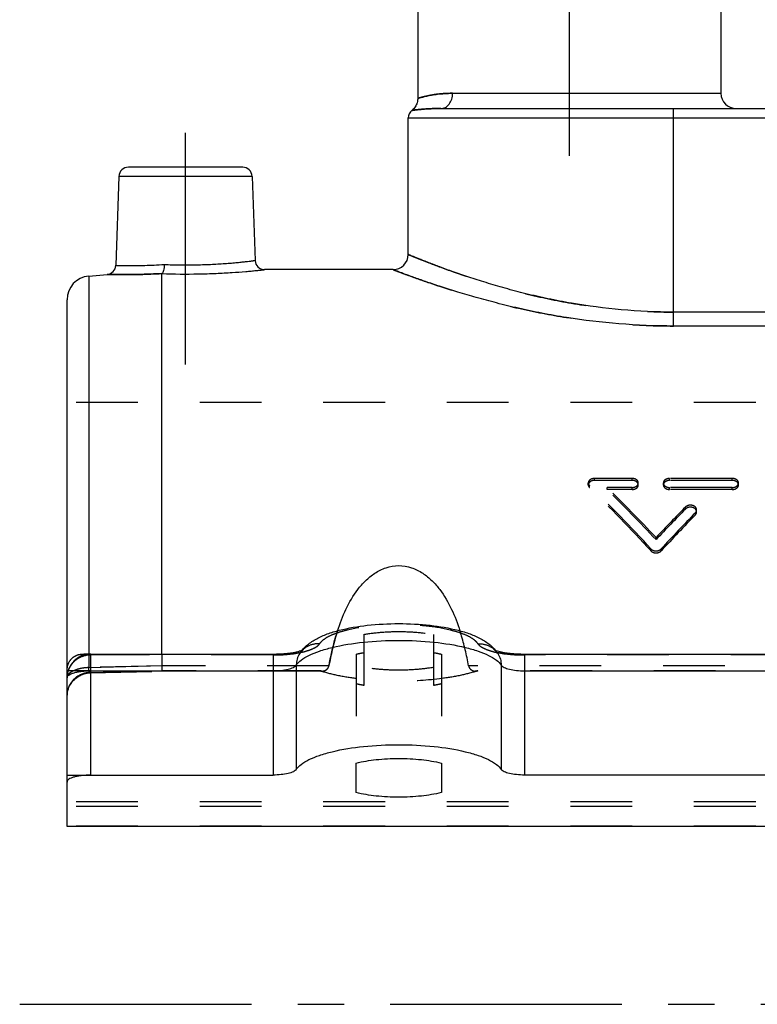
# Model space of a CAD drawing. Header units: millimetres. Extents: x 400 to 600, y 368 to 632.
# Tile 1 of 7: x 400 to 478, y 389 to 493. Entities that reach past the tile are written whole.
import ezdxf

# ---------------------------------------------------------------- set-up
doc = ezdxf.new("R2010")
doc.units = ezdxf.units.MM
doc.header["$LTSCALE"] = 65.185185
doc.linetypes.add('CENTER', pattern=[0.6, 0.375, -0.075, 0.075, -0.075])
doc.linetypes.add('HIDDEN', pattern=[0.2, 0.1, -0.1])
doc.layers.get('0').update_dxf_attribs({"linetype": 'CONTINUOUS'})
for name, color, linetype in [('DEFAULT_2', 8, 'HIDDEN'), ('FASEN', 7, 'CONTINUOUS'), ('FLAECHEN', 7, 'CONTINUOUS'), ('KONST.EL_MIT_GEO', 7, 'CONTINUOUS')]:
    doc.layers.add(name, color=color, linetype=linetype)

msp = doc.modelspace()

# ---------------------------------------------------------------- linework, layer by layer
at = {"color": 7, "linetype": 'Continuous'}
for p, q in [((415, 426.2), (415, 466.33)), ((435.5, 411.58), (435.5, 414.7)), ((444.5, 414.7), (444.5, 411.58))]:
    msp.add_line(p, q, dxfattribs=at)
for points, knots in [([(433.54, 428.65), (433.79, 429.42), (434.37, 430.94), (435.39, 432.72), (436.47, 433.96), (437.46, 434.78), (438.65, 435.37), (440, 435.6), (441.35, 435.37), (442.54, 434.78), (443.53, 433.96), (444.61, 432.72), (445.63, 430.94), (446.21, 429.42), (446.46, 428.65)], [0, 0, 0, 0, 0.121004, 0.24199, 0.303521, 0.366624, 0.432149, 0.5, 0.567852, 0.633376, 0.696479, 0.75801, 0.878996, 1, 1, 1, 1]), ([(435.5, 414.7), (436.19, 414.87), (437.69, 415.11), (440, 415.22), (442.31, 415.11), (443.81, 414.87), (444.5, 414.7)], [0, 0, 0, 0, 0.235524, 0.5, 0.764476, 1, 1, 1, 1]), ([(444.5, 411.58), (443.81, 411.41), (442.31, 411.17), (440, 411.06), (437.69, 411.17), (436.19, 411.41), (435.5, 411.58)], [0, 0, 0, 0, 0.235524, 0.5, 0.764476, 1, 1, 1, 1])]:
    msp.add_open_spline(points, degree=3, knots=knots, dxfattribs=at)
at = {"layer": 'DEFAULT_2', "color": 8, "linetype": 'HIDDEN'}
for p, q in [((436.3, 428.26), (436.3, 422.89)), ((443.7, 422.89), (443.7, 428.26)), ((415, 426.2), (415, 424.97)), ((435.5, 426.18), (435.5, 414.7)), ((444.5, 426.18), (444.5, 414.7)), ((432.63, 424.97), (415, 424.97)), ((552.63, 424.97), (447.37, 424.97)), ((407.44, 424.2), (414.97, 424.4)), ((431.66, 424.44), (414.96, 424.44)), ((431.92, 424.4), (414.97, 424.4)), ((551.92, 424.4), (448.08, 424.4)), ((551.66, 424.44), (448.34, 424.44))]:
    msp.add_line(p, q, dxfattribs=at)
for centre, radius, start, end in [((431.93, 425.23), 0.837, 251.2952, 256.3681), ((431.93, 425.22), 0.822, 256.3803, 258.0709), ((431.93, 425.21), 0.813, 258.0686, 261.3991), ((431.93, 425.2), 0.804, 261.4021, 263.5242), ((431.92, 425.2), 0.798, 263.5239, 266.3586), ((431.92, 425.19), 0.788, 266.3559, 270.0727), ((448.08, 425.19), 0.788, 269.9273, 273.6441), ((448.08, 425.2), 0.798, 273.6414, 276.4761), ((448.07, 425.2), 0.804, 276.4758, 278.5979), ((448.07, 425.21), 0.813, 278.6009, 281.9314), ((448.07, 425.22), 0.822, 281.9291, 283.6197), ((448.07, 425.23), 0.837, 283.6319, 288.7048)]:
    msp.add_arc(centre, radius, start, end, dxfattribs=at)
for points, knots in [([(433.54, 428.65), (433.5, 428.53), (433.12, 427.32), (432.84, 426.09), (432.63, 424.97)], [0, 0, 0, 0, 0.099889, 1, 1, 1, 1]), ([(432.63, 424.97), (432.69, 425.28), (432.93, 426.52), (433.25, 427.75), (433.54, 428.65)], [0, 0, 0, 0, 0.252096, 1, 1, 1, 1]), ([(436.3, 428.26), (436.89, 428.37), (438.12, 428.52), (440, 428.6), (441.88, 428.52), (443.11, 428.37), (443.7, 428.26)], [0, 0, 0, 0, 0.240919, 0.5, 0.759081, 1, 1, 1, 1]), ([(447.37, 424.97), (447.16, 426.09), (446.88, 427.32), (446.5, 428.53), (446.46, 428.65)], [0, 0, 0, 0, 0.90014, 1, 1, 1, 1]), ([(435.5, 426.18), (435.56, 426.2), (435.83, 426.26), (436.1, 426.31), (436.3, 426.35)], [0, 0, 0, 0, 0.241466, 1, 1, 1, 1]), ([(443.7, 426.35), (443.77, 426.34), (444.04, 426.29), (444.3, 426.23), (444.5, 426.18)], [0, 0, 0, 0, 0.258302, 1, 1, 1, 1]), ([(415, 424.97), (415, 424.89), (415, 424.78), (414.99, 424.64), (414.99, 424.56), (414.99, 424.49), (414.98, 424.44), (414.98, 424.42), (414.97, 424.4), (414.97, 424.4)], [0, 0, 0, 0, 0.408447, 0.580269, 0.725731, 0.842106, 0.927317, 0.979786, 1, 1, 1, 1]), ([(431.93, 424.4), (432.07, 424.4), (432.31, 424.47), (432.55, 424.71), (432.61, 424.87), (432.63, 424.97)], [0, 0, 0, 0, 0.45776, 0.711648, 1, 1, 1, 1]), ([(447.37, 424.97), (447.39, 424.87), (447.45, 424.71), (447.69, 424.47), (447.93, 424.4), (448.07, 424.4)], [0, 0, 0, 0, 0.288352, 0.54224, 1, 1, 1, 1]), ([(414.97, 424.4), (414.96, 424.4), (414.96, 424.42), (414.96, 424.43), (414.96, 424.44)], [0, 0, 0, 0, 0.277235, 1, 1, 1, 1]), ([(414.97, 424.4), (414.96, 424.4), (414.96, 424.42), (414.96, 424.43), (414.96, 424.44)], [0, 0, 0, 0, 0.277237, 1, 1, 1, 1]), ([(448.34, 424.44), (447.77, 424.25), (446.53, 423.92), (443.75, 423.46), (440, 423.24), (436.25, 423.46), (433.47, 423.92), (432.23, 424.25), (431.66, 424.44)], [0, 0, 0, 0, 0.105828, 0.227759, 0.5, 0.772241, 0.894172, 1, 1, 1, 1]), ([(443.7, 424.8), (443.11, 424.69), (441.88, 424.54), (440, 424.47), (438.12, 424.54), (436.89, 424.69), (436.3, 424.8)], [0, 0, 0, 0, 0.240915, 0.5, 0.759085, 1, 1, 1, 1]), ([(436.3, 422.89), (436.23, 422.9), (435.96, 422.95), (435.7, 423.01), (435.5, 423.06)], [0, 0, 0, 0, 0.258284, 1, 1, 1, 1]), ([(444.5, 423.06), (444.44, 423.04), (444.17, 422.98), (443.9, 422.92), (443.7, 422.89)], [0, 0, 0, 0, 0.24145, 1, 1, 1, 1])]:
    msp.add_open_spline(points, degree=3, knots=knots, dxfattribs=at)
for points in [[(431.93, 424.4), (431.84, 424.4), (431.75, 424.41), (431.66, 424.44)], [(448.34, 424.44), (448.25, 424.41), (448.16, 424.4), (448.07, 424.4)]]:
    msp.add_open_spline(points, degree=3, dxfattribs=at)
at = {"layer": 'FASEN', "color": 7, "linetype": 'Continuous'}
msp.add_line((407.28, 466.07), (409.23, 466.24), dxfattribs=at)
at = {"layer": 'FLAECHEN', "color": 2, "linetype": 'CENTER'}
for p, q in [((458, 478.75), (458, 615.75)), ((417.5, 456.75), (417.5, 482.55)), ((400, 389.25), (600, 389.25))]:
    msp.add_line(p, q, dxfattribs=at)
at = {"layer": 'FLAECHEN', "color": 7, "linetype": 'Continuous'}
for p, q in [((442, 608.75), (442, 484.81)), ((474, 608.75), (474, 485.35)), ((441, 468.35), (441, 482.75)), ((410.47, 476.58), (410.14, 467.21)), ((424.53, 476.58), (424.84, 467.72)), ((439.4, 466.75), (425.84, 466.75))]:
    msp.add_line(p, q, dxfattribs=at)
at = {"layer": 'FLAECHEN', "color": 8, "linetype": 'HIDDEN'}
msp.add_line((595, 452.75), (405, 452.75), dxfattribs=at)
at = {"layer": 'KONST.EL_MIT_GEO', "color": 7, "linetype": 'Continuous'}
for p, q in [((445.68, 485.35), (474, 485.35)), ((444.44, 483.75), (514.87, 483.75)), ((469, 460.8), (469, 483.75)), ((441, 482.75), (514.87, 482.75)), ((423.53, 477.55), (411.47, 477.55)), ((410.47, 476.58), (410.14, 467.21)), ((424.53, 476.58), (410.47, 476.58)), ((424.53, 476.58), (424.84, 467.72)), ((407.28, 466.07), (407.28, 426.19)), ((405, 408), (405, 463.58)), ((527, 462.27), (469, 462.27)), ((527, 460.8), (469, 460.8)), ((407.5, 413.43), (407.5, 426.2)), ((407.5, 426.2), (426.73, 426.2)), ((426.73, 426.2), (426.73, 413.43)), ((453.27, 426.2), (546.73, 426.2)), ((453.27, 426.2), (453.27, 413.43)), ((429.19, 425.03), (429.19, 414.02)), ((450.81, 425.03), (450.81, 414.02)), ((407.5, 424.43), (426.73, 424.43)), ((453.27, 424.43), (546.73, 424.43)), ((407.5, 413.43), (426.73, 413.43)), ((546.73, 413.43), (453.27, 413.43)), ((595, 408), (405, 408))]:
    msp.add_line(p, q, dxfattribs=at)
at = {"layer": 'KONST.EL_MIT_GEO', "color": 8, "linetype": 'HIDDEN'}
for p, q in [((464.62, 444.72), (460.66, 444.72)), ((460.66, 444.51), (460.66, 444.72)), ((464.62, 444.51), (464.62, 444.72)), ((475.19, 444.72), (468.58, 444.72)), ((468.58, 444.51), (468.58, 444.72)), ((475.19, 444.51), (475.19, 444.72)), ((460, 444.03), (460, 444.25)), ((460.13, 443.75), (460.13, 443.96)), ((464.62, 444.51), (460.66, 444.51)), ((464.62, 443.77), (461.98, 443.77)), ((461.98, 443.56), (461.98, 443.77)), ((464.62, 443.56), (461.98, 443.56)), ((464.62, 443.56), (464.62, 443.77)), ((465.28, 444.03), (465.28, 444.25)), ((467.92, 444.03), (467.92, 444.25)), ((475.19, 444.51), (468.58, 444.51)), ((475.19, 443.77), (468.58, 443.77)), ((468.58, 443.56), (468.58, 443.77)), ((475.19, 443.56), (468.58, 443.56)), ((475.19, 443.56), (475.19, 443.77)), ((475.85, 444.03), (475.85, 444.25)), ((470.24, 441.49), (470.24, 441.7)), ((471.3, 440.89), (471.3, 441.1)), ((471.43, 441.19), (471.43, 441.4)), ((467.15, 438.27), (467.15, 438.49)), ((466.61, 437.08), (466.61, 437.29)), ((467.69, 437.08), (467.69, 437.29)), ((407.5, 426.2), (406.77, 426.2)), ((407.28, 426.19), (407.28, 424.77)), ((426.73, 426.1), (407.5, 426.1)), ((546.73, 426.1), (453.27, 426.1)), ((407.28, 424.77), (415, 424.97)), ((415, 424.97), (407.28, 424.77)), ((407.5, 424.43), (405, 424.43)), ((407.5, 424.25), (414.96, 424.44)), ((405, 413.43), (407.5, 413.43)), ((595, 410.6), (405, 410.6)), ((595, 410.13), (405, 410.13)), ((595, 408.05), (405, 408.05))]:
    msp.add_line(p, q, dxfattribs=at)
at = {"layer": 'KONST.EL_MIT_GEO', "color": 7, "linetype": 'Continuous'}
msp.add_lwpolyline([(442, 484.8), (442, 484.73), (441.99, 484.61), (441.97, 484.48), (441.94, 484.36), (441.9, 484.24), (441.85, 484.13), (441.8, 484.02), (441.73, 483.91), (441.66, 483.81), (441.58, 483.72), (441.49, 483.63), (441.4, 483.55), (441.38, 483.54)], dxfattribs=at)
at = {"layer": 'KONST.EL_MIT_GEO', "color": 8, "linetype": 'HIDDEN'}
for points in [[(405, 421.7), (405.01, 421.87), (405.02, 422.04), (405.05, 422.21), (405.09, 422.37), (405.14, 422.53), (405.2, 422.69), (405.27, 422.84), (405.36, 422.99), (405.45, 423.13), (405.55, 423.27), (405.66, 423.4), (405.78, 423.52), (405.9, 423.63), (406.04, 423.73), (406.18, 423.83), (406.32, 423.91), (406.48, 423.99), (406.63, 424.05), (406.79, 424.1)], [(406.79, 424.1), (406.96, 424.14), (407.12, 424.18), (407.29, 424.2), (407.44, 424.2)]]:
    msp.add_lwpolyline(points, dxfattribs=at)
at = {"layer": 'KONST.EL_MIT_GEO', "color": 7, "linetype": 'Continuous'}
for centre, radius, start, end in [((475.6, 485.35), 1.6, 180, 270), ((442, 482.75), 1, 127.6392, 180), ((411.47, 476.55), 1, 90, 178), ((423.53, 476.55), 1, 2, 90), ((425.84, 467.75), 1, 181.9998, 270.0009), ((439.4, 468.35), 1.6, 270, 360), ((409.14, 467.24), 1, 274.9991, 358.0001), ((407.5, 463.58), 2.5, 95, 180), ((407.5, 423.7), 2.5, 90, 180)]:
    msp.add_arc(centre, radius, start, end, dxfattribs=at)
at = {"layer": 'KONST.EL_MIT_GEO', "color": 8, "linetype": 'HIDDEN'}
for centre, radius, start, end in [((406.73, 423.51), 2.7, 77.7867, 81.4722), ((406.7, 423.36), 2.85, 74.2971, 77.7879), ((406.68, 423.27), 2.94, 73.7567, 74.3122), ((426.73, 440.82), 14.62, 270.0003, 270.8854), ((427.55, 436.44), 10.29, 280.7246, 281.6918), ((432.7, 424.21), 3.75, 143.2996, 147.0998), ((431.4, 425.05), 2.21, 143.8929, 147.1097), ((431.4, 425.05), 2.21, 140.5108, 143.8899), ((427.65, 435.92), 9.75, 281.6967, 282.1027), ((432.77, 424.16), 3.84, 140.2339, 143.2944), ((431.41, 425.04), 2.22, 134.2793, 140.5072), ((427.8, 435.22), 9.04, 282.0889, 283.5657), ((452.2, 435.22), 9.05, 256.4345, 257.9112), ((448.58, 425.04), 2.23, 43.4616, 45.7244), ((447.16, 424.1), 3.93, 39.7603, 40.4712), ((447.26, 424.18), 3.8, 32.9278, 39.7772), ((448.59, 425.04), 2.22, 36.119, 43.463), ((452.35, 435.92), 9.75, 257.8975, 258.3033), ((452.45, 436.44), 10.29, 258.3081, 259.2756), ((448.6, 425.05), 2.21, 32.8903, 36.1086), ((453.27, 440.82), 14.62, 269.1326, 269.9997), ((407.5, 421.65), 2.6, 90.0006, 91.4574), ((405.47, 423.69), 0.466, 178.1751, 179.9994)]:
    msp.add_arc(centre, radius, start, end, dxfattribs=at)
for centre, major_axis, start_param, end_param in [((458.6, 393.25), (-47.56, 71.42), -1.185916, -1.067856), ((458.6, 393.25), (-47.36, 71.13), -1.186516, -1.06797), ((460.24, 393.25), (-47.56, 71.42), -1.16558, -1.07145), ((460.24, 393.25), (-47.36, 71.13), -1.166096, -1.071578), ((474.06, 393.25), (47.56, 71.42), 1.109204, 1.16558), ((474.06, 393.25), (47.36, 71.13), 1.109487, 1.166096), ((475.71, 393.25), (47.56, 71.42), 1.119946, 1.185916), ((475.71, 393.25), (47.36, 71.13), 1.120273, 1.186516)]:
    msp.add_ellipse(centre, major_axis=major_axis, ratio=0.390849, start_param=start_param, end_param=end_param, dxfattribs=at)
for points, knots in [([(445.68, 485.35), (445.4, 485.35), (444.87, 485.33), (444.14, 485.27), (443.51, 485.17), (443.05, 485.08), (442.74, 485.01), (442.54, 484.96), (442.38, 484.92), (442.25, 484.88), (442.14, 484.85), (442.08, 484.82), (442.04, 484.81), (442.02, 484.8), (442.01, 484.8), (442, 484.8), (442, 484.8)], [0, 0, 0, 0, 0.224091, 0.422341, 0.593609, 0.736685, 0.797243, 0.850241, 0.895504, 0.93285, 0.962098, 0.983117, 0.990502, 0.995782, 0.998947, 1, 1, 1, 1]), ([(444.44, 483.75), (444, 483.75), (443.39, 483.73), (442.63, 483.68), (442.19, 483.64), (441.86, 483.61), (441.61, 483.57), (441.47, 483.55), (441.4, 483.54), (441.38, 483.54)], [0, 0, 0, 0, 0.430169, 0.602018, 0.743977, 0.855333, 0.935451, 0.983793, 1, 1, 1, 1]), ([(441, 468.35), (441.01, 468.34), (441.06, 468.33), (441.16, 468.28), (441.33, 468.21), (441.57, 468.11), (441.88, 467.99), (442.41, 467.77), (443.24, 467.45), (444.42, 467), (445.82, 466.49), (447.44, 465.93), (449.98, 465.12), (453.57, 464.12), (458.33, 463.12), (463.54, 462.43), (467.16, 462.27), (469, 462.27)], [0, 0, 0, 0, 0.001297, 0.005179, 0.01163, 0.020614, 0.03209, 0.046003, 0.080885, 0.124677, 0.176728, 0.23635, 0.302857, 0.453803, 0.624218, 0.808448, 1, 1, 1, 1]), ([(439.4, 466.75), (439.41, 466.74), (439.46, 466.73), (439.57, 466.68), (439.76, 466.61), (440.15, 466.46), (440.81, 466.22), (441.81, 465.85), (443.07, 465.41), (444.57, 464.9), (446.3, 464.35), (449, 463.56), (452.81, 462.58), (457.83, 461.62), (463.3, 460.96), (467.08, 460.8), (469, 460.8)], [0, 0, 0, 0, 0.001313, 0.005243, 0.011771, 0.020862, 0.046539, 0.081785, 0.125986, 0.178452, 0.238461, 0.305287, 0.456544, 0.626652, 0.809898, 1, 1, 1, 1]), ([(415, 466.33), (414.23, 466.29), (413.13, 466.25), (411.74, 466.22), (410.89, 466.22), (410.21, 466.23), (409.75, 466.23), (409.48, 466.24), (409.34, 466.24), (409.26, 466.25), (409.23, 466.24)], [0, 0, 0, 0, 0.401537, 0.574068, 0.721825, 0.841019, 0.928526, 0.959632, 0.982007, 1, 1, 1, 1]), ([(415, 466.33), (415, 466.33), (415, 466.33), (415, 466.33), (415, 466.33)], [0, 0, 0, 0, 0.680857, 1, 1, 1, 1]), ([(460.66, 444.72), (460.58, 444.72), (460.41, 444.7), (460.19, 444.6), (460.04, 444.45), (460, 444.31), (460, 444.25)], [0, 0, 0, 0, 0.286085, 0.552309, 0.788016, 1, 1, 1, 1]), ([(465.28, 444.25), (465.28, 444.31), (465.24, 444.45), (465.09, 444.6), (464.87, 444.7), (464.71, 444.72), (464.62, 444.72)], [0, 0, 0, 0, 0.211985, 0.4477, 0.71392, 1, 1, 1, 1]), ([(468.58, 444.72), (468.5, 444.72), (468.33, 444.7), (468.12, 444.6), (467.96, 444.45), (467.92, 444.31), (467.92, 444.25)], [0, 0, 0, 0, 0.286079, 0.5523, 0.788015, 1, 1, 1, 1]), ([(475.85, 444.25), (475.85, 444.31), (475.81, 444.45), (475.66, 444.6), (475.44, 444.7), (475.27, 444.72), (475.19, 444.72)], [0, 0, 0, 0, 0.211985, 0.4477, 0.71392, 1, 1, 1, 1]), ([(460.66, 444.51), (460.58, 444.51), (460.41, 444.49), (460.19, 444.39), (460.04, 444.23), (460, 444.1), (460, 444.03)], [0, 0, 0, 0, 0.286077, 0.552297, 0.788006, 1, 1, 1, 1]), ([(460, 444.25), (460, 444.2), (460.03, 444.09), (460.09, 444), (460.13, 443.96)], [0, 0, 0, 0, 0.480177, 1, 1, 1, 1]), ([(460, 444.03), (460, 443.98), (460.03, 443.88), (460.09, 443.79), (460.13, 443.75)], [0, 0, 0, 0, 0.480182, 1, 1, 1, 1]), ([(465.28, 444.03), (465.28, 444.1), (465.24, 444.23), (465.09, 444.39), (464.87, 444.49), (464.71, 444.51), (464.62, 444.51)], [0, 0, 0, 0, 0.211996, 0.447712, 0.713928, 1, 1, 1, 1]), ([(464.62, 443.77), (464.71, 443.77), (464.87, 443.79), (465.09, 443.89), (465.24, 444.05), (465.28, 444.18), (465.28, 444.25)], [0, 0, 0, 0, 0.285426, 0.551645, 0.787923, 1, 1, 1, 1]), ([(464.62, 443.56), (464.71, 443.56), (464.87, 443.58), (465.09, 443.68), (465.24, 443.84), (465.28, 443.97), (465.28, 444.03)], [0, 0, 0, 0, 0.285416, 0.55163, 0.787912, 1, 1, 1, 1]), ([(468.58, 444.51), (468.5, 444.51), (468.33, 444.49), (468.12, 444.39), (467.96, 444.23), (467.92, 444.1), (467.92, 444.03)], [0, 0, 0, 0, 0.286072, 0.552288, 0.788005, 1, 1, 1, 1]), ([(467.92, 444.25), (467.92, 444.18), (467.96, 444.05), (468.12, 443.89), (468.33, 443.79), (468.5, 443.77), (468.58, 443.77)], [0, 0, 0, 0, 0.212078, 0.448355, 0.714573, 1, 1, 1, 1]), ([(467.92, 444.03), (467.92, 443.97), (467.96, 443.84), (468.12, 443.68), (468.33, 443.58), (468.5, 443.56), (468.58, 443.56)], [0, 0, 0, 0, 0.212088, 0.44837, 0.714584, 1, 1, 1, 1]), ([(475.85, 444.03), (475.85, 444.1), (475.81, 444.23), (475.66, 444.39), (475.44, 444.49), (475.27, 444.51), (475.19, 444.51)], [0, 0, 0, 0, 0.211996, 0.447712, 0.713928, 1, 1, 1, 1]), ([(475.19, 443.77), (475.27, 443.77), (475.44, 443.79), (475.66, 443.89), (475.81, 444.05), (475.85, 444.18), (475.85, 444.25)], [0, 0, 0, 0, 0.285426, 0.551645, 0.787923, 1, 1, 1, 1]), ([(475.19, 443.56), (475.27, 443.56), (475.44, 443.58), (475.66, 443.68), (475.81, 443.84), (475.85, 443.97), (475.85, 444.03)], [0, 0, 0, 0, 0.285416, 0.55163, 0.787912, 1, 1, 1, 1]), ([(471.43, 441.4), (471.43, 441.45), (471.41, 441.56), (471.28, 441.76), (470.98, 441.91), (470.58, 441.91), (470.33, 441.79), (470.24, 441.7)], [0, 0, 0, 0, 0.106136, 0.218815, 0.471594, 0.746136, 1, 1, 1, 1]), ([(471.43, 441.19), (471.43, 441.24), (471.41, 441.35), (471.28, 441.55), (470.98, 441.7), (470.58, 441.7), (470.33, 441.58), (470.24, 441.49)], [0, 0, 0, 0, 0.106154, 0.218845, 0.471619, 0.746141, 1, 1, 1, 1]), ([(471.3, 441.1), (471.34, 441.14), (471.41, 441.23), (471.43, 441.35), (471.43, 441.4)], [0, 0, 0, 0, 0.51636, 1, 1, 1, 1]), ([(471.3, 440.89), (471.34, 440.93), (471.41, 441.02), (471.43, 441.13), (471.43, 441.19)], [0, 0, 0, 0, 0.516342, 1, 1, 1, 1]), ([(466.61, 437.29), (466.74, 437.15), (467.15, 437), (467.56, 437.15), (467.69, 437.29)], [0, 0, 0, 0, 0.5, 1, 1, 1, 1]), ([(466.61, 437.08), (466.74, 436.94), (467.15, 436.78), (467.56, 436.94), (467.69, 437.08)], [0, 0, 0, 0, 0.5, 1, 1, 1, 1]), ([(448.35, 427.28), (448.25, 427.44), (447.93, 427.75), (447.28, 428.13), (446.42, 428.46), (444.95, 428.88), (442.78, 429.21), (440, 429.35), (437.22, 429.21), (435.05, 428.88), (433.58, 428.46), (432.72, 428.13), (432.07, 427.75), (431.75, 427.44), (431.65, 427.28)], [0, 0, 0, 0, 0.032521, 0.074744, 0.12715, 0.189067, 0.33569, 0.5, 0.66431, 0.810933, 0.87285, 0.925256, 0.967479, 1, 1, 1, 1]), ([(426.73, 426.1), (427.3, 426.1), (428.37, 426.15), (429.65, 426.34), (430.51, 426.59), (431.02, 426.79), (431.4, 427.01), (431.59, 427.19), (431.65, 427.28)], [0, 0, 0, 0, 0.328618, 0.621866, 0.745701, 0.850512, 0.934959, 1, 1, 1, 1]), ([(431.65, 427.28), (431.24, 427.3), (430.4, 427.15), (429.76, 426.58), (429.55, 426.25)], [0, 0, 0, 0, 0.506646, 1, 1, 1, 1]), ([(448.35, 427.28), (448.76, 427.3), (449.6, 427.15), (450.24, 426.58), (450.45, 426.25)], [0, 0, 0, 0, 0.506646, 1, 1, 1, 1]), ([(448.35, 427.28), (448.41, 427.19), (448.6, 427.01), (448.98, 426.79), (449.49, 426.59), (450.35, 426.34), (451.63, 426.15), (452.7, 426.1), (453.27, 426.1)], [0, 0, 0, 0, 0.065041, 0.149488, 0.254299, 0.378134, 0.671382, 1, 1, 1, 1]), ([(405, 424.43), (405, 424.71), (405.09, 425.23), (405.54, 425.83), (406.13, 426.15), (406.56, 426.2), (406.77, 426.2)], [0, 0, 0, 0, 0.295039, 0.545426, 0.773554, 1, 1, 1, 1]), ([(407.5, 426.1), (407.18, 426.1), (406.52, 425.97), (405.69, 425.44), (405.13, 424.65), (405, 424.02), (405, 423.7)], [0, 0, 0, 0, 0.255096, 0.507239, 0.755141, 1, 1, 1, 1]), ([(429.46, 426.33), (429.03, 426.25), (428.12, 426.13), (427.21, 426.1), (426.73, 426.1)], [0, 0, 0, 0, 0.480476, 1, 1, 1, 1]), ([(429.92, 426.66), (429.93, 426.66), (429.94, 426.66), (429.95, 426.67), (429.93, 426.66), (429.91, 426.65), (429.86, 426.6), (429.79, 426.55), (429.71, 426.47), (429.63, 426.37), (429.57, 426.29), (429.55, 426.25)], [0, 0, 0, 0, 0.040202, 0.043164, 0.052065, 0.106196, 0.208332, 0.354937, 0.540438, 0.758066, 1, 1, 1, 1]), ([(429.92, 426.66), (429.93, 426.66), (429.94, 426.66), (429.95, 426.67), (429.93, 426.66), (429.91, 426.65), (429.86, 426.6), (429.79, 426.55), (429.71, 426.47), (429.63, 426.37), (429.57, 426.29), (429.55, 426.25)], [0, 0, 0, 0, 0.040202, 0.043164, 0.052065, 0.106196, 0.208332, 0.354937, 0.540438, 0.758066, 1, 1, 1, 1]), ([(429.82, 426.61), (429.83, 426.62), (429.87, 426.63), (429.9, 426.65), (429.92, 426.66)], [0, 0, 0, 0, 0.316729, 1, 1, 1, 1]), ([(450.45, 426.25), (450.41, 426.32), (450.34, 426.41), (450.24, 426.51), (450.18, 426.57), (450.12, 426.62), (450.1, 426.64), (450.04, 426.68), (450.05, 426.67)], [0, 0, 0, 0, 0.407471, 0.581412, 0.72965, 0.848114, 0.933665, 1, 1, 1, 1]), ([(450.05, 426.67), (450.06, 426.67), (450.1, 426.65), (450.14, 426.63), (450.18, 426.61)], [0, 0, 0, 0, 0.072079, 1, 1, 1, 1]), ([(453.27, 426.1), (452.79, 426.1), (451.88, 426.13), (450.97, 426.25), (450.54, 426.33)], [0, 0, 0, 0, 0.519524, 1, 1, 1, 1]), ([(407.28, 424.77), (406.98, 424.76), (406.43, 424.69), (405.79, 424.5), (405.39, 424.28), (405.17, 424.1), (405.03, 423.9), (405, 423.76), (405, 423.69)], [0, 0, 0, 0, 0.331179, 0.618292, 0.73758, 0.838969, 0.924448, 1, 1, 1, 1]), ([(407.5, 424.25), (407.18, 424.25), (406.52, 424.13), (405.69, 423.6), (405.13, 422.8), (405, 422.17), (405, 421.86)], [0, 0, 0, 0, 0.255105, 0.50724, 0.755135, 1, 1, 1, 1]), ([(405.06, 423.92), (405.05, 423.9), (405.02, 423.83), (405, 423.76), (405, 423.7)], [0, 0, 0, 0, 0.260421, 1, 1, 1, 1]), ([(407.44, 424.2), (407.41, 424.2), (407.38, 424.24), (407.35, 424.29), (407.32, 424.39), (407.3, 424.55), (407.29, 424.69), (407.28, 424.77)], [0, 0, 0, 0, 0.1088, 0.195436, 0.308015, 0.609794, 1, 1, 1, 1]), ([(407.44, 424.2), (407.44, 424.2), (407.47, 424.21), (407.49, 424.23), (407.5, 424.25)], [0, 0, 0, 0, 0.200482, 1, 1, 1, 1]), ([(407.5, 424.25), (407.49, 424.24), (407.48, 424.22), (407.45, 424.2), (407.44, 424.2)], [0, 0, 0, 0, 0.316476, 1, 1, 1, 1])]:
    msp.add_open_spline(points, degree=3, knots=knots, dxfattribs=at)
at = {"layer": 'KONST.EL_MIT_GEO', "color": 7, "linetype": 'Continuous'}
for points, knots in [([(442, 484.8), (442, 484.8), (442.02, 484.8), (442.04, 484.81), (442.08, 484.82), (442.14, 484.85), (442.25, 484.88), (442.38, 484.92), (442.54, 484.96), (442.74, 485.01), (443.05, 485.08), (443.5, 485.17), (444.14, 485.27), (444.87, 485.33), (445.4, 485.35), (445.68, 485.35)], [0, 0, 0, 0, 0.00423, 0.009507, 0.016888, 0.037911, 0.06716, 0.104495, 0.149751, 0.202741, 0.263291, 0.40635, 0.577606, 0.775903, 1, 1, 1, 1]), ([(444.44, 483.75), (444.61, 483.75), (444.95, 483.84), (445.35, 484.21), (445.62, 484.74), (445.68, 485.14), (445.68, 485.35)], [0, 0, 0, 0, 0.219465, 0.45791, 0.720905, 1, 1, 1, 1]), ([(441.38, 483.54), (441.39, 483.54), (441.41, 483.54), (441.44, 483.55), (441.5, 483.56), (441.59, 483.57), (441.7, 483.58), (441.89, 483.61), (442.19, 483.64), (442.63, 483.68), (443.15, 483.72), (443.77, 483.74), (444.21, 483.75), (444.44, 483.75)], [0, 0, 0, 0, 0.004041, 0.016147, 0.036297, 0.064445, 0.100542, 0.144527, 0.255862, 0.397817, 0.56968, 0.770703, 1, 1, 1, 1]), ([(415.26, 467.29), (415.82, 467.27), (416.96, 467.24), (418.66, 467.25), (420.28, 467.31), (421.56, 467.38), (422.48, 467.46), (423.07, 467.51), (423.59, 467.57), (424.02, 467.62), (424.32, 467.65), (424.52, 467.67), (424.63, 467.69), (424.72, 467.7), (424.78, 467.71), (424.82, 467.71), (424.84, 467.71), (424.84, 467.72)], [0, 0, 0, 0, 0.176356, 0.355857, 0.528579, 0.685041, 0.754473, 0.816752, 0.871024, 0.916534, 0.952638, 0.966996, 0.978817, 0.988058, 0.994683, 0.998668, 1, 1, 1, 1]), ([(469, 462.27), (467.16, 462.27), (463.54, 462.43), (459.13, 463.02), (455.78, 463.66), (453.45, 464.19), (451.27, 464.76), (449.26, 465.35), (447.44, 465.93), (445.82, 466.49), (444.42, 467), (443.39, 467.39), (442.68, 467.67), (442.25, 467.84), (441.88, 467.99), (441.57, 468.11), (441.36, 468.2), (441.22, 468.26), (441.14, 468.29), (441.09, 468.31), (441.04, 468.34), (441.02, 468.34), (441, 468.35), (441, 468.35)], [0, 0, 0, 0, 0.191544, 0.375766, 0.463079, 0.5462, 0.624448, 0.697156, 0.763659, 0.82328, 0.875328, 0.919118, 0.937711, 0.953999, 0.967912, 0.979387, 0.988371, 0.991915, 0.994821, 0.997084, 0.998703, 0.999675, 1, 1, 1, 1]), ([(410.14, 467.21), (410.15, 467.2), (410.16, 467.21), (410.19, 467.2), (410.25, 467.2), (410.36, 467.2), (410.52, 467.2), (410.72, 467.19), (411.07, 467.19), (411.6, 467.18), (412.35, 467.18), (413.23, 467.2), (414.21, 467.23), (414.9, 467.27), (415.26, 467.29)], [0, 0, 0, 0, 0.004465, 0.010036, 0.017823, 0.039999, 0.07085, 0.110187, 0.157769, 0.276441, 0.423948, 0.59666, 0.790281, 1, 1, 1, 1]), ([(415.26, 467.29), (415.26, 467.07), (415.23, 466.78), (415.13, 466.46), (415.05, 466.35), (415, 466.33)], [0, 0, 0, 0, 0.631869, 0.857066, 1, 1, 1, 1]), ([(415, 466.33), (416.28, 466.28), (418.19, 466.27), (420.66, 466.35), (422.33, 466.44), (423.57, 466.53), (424.4, 466.6), (424.9, 466.65), (425.29, 466.69), (425.57, 466.72), (425.75, 466.74), (425.82, 466.75), (425.84, 466.75)], [0, 0, 0, 0, 0.354531, 0.52666, 0.683025, 0.815157, 0.869769, 0.915647, 0.9521, 0.978565, 0.994618, 1, 1, 1, 1]), ([(469, 460.8), (467.08, 460.8), (463.3, 460.96), (458.66, 461.51), (455.14, 462.13), (452.68, 462.65), (450.37, 463.21), (448.24, 463.78), (446.3, 464.35), (444.57, 464.9), (443.07, 465.41), (441.97, 465.79), (441.21, 466.07), (440.74, 466.24), (440.34, 466.39), (440.02, 466.51), (439.79, 466.6), (439.64, 466.66), (439.55, 466.69), (439.49, 466.71), (439.44, 466.74), (439.42, 466.74), (439.4, 466.75), (439.4, 466.75)], [0, 0, 0, 0, 0.190095, 0.373334, 0.460407, 0.54346, 0.621795, 0.694724, 0.761548, 0.821555, 0.874019, 0.918218, 0.937, 0.953463, 0.967531, 0.979139, 0.988229, 0.991816, 0.994757, 0.997048, 0.998687, 0.999671, 1, 1, 1, 1]), ([(409.23, 466.24), (409.24, 466.25), (409.27, 466.24), (409.35, 466.24), (409.48, 466.24), (409.75, 466.23), (410.21, 466.23), (410.89, 466.22), (411.74, 466.22), (413.13, 466.25), (414.23, 466.29), (415, 466.33)], [0, 0, 0, 0, 0.004509, 0.01799, 0.040362, 0.071466, 0.15897, 0.278163, 0.42592, 0.598451, 1, 1, 1, 1]), ([(415, 466.33), (415, 466.33), (415, 466.33), (415, 466.33), (415.01, 466.33)], [0, 0, 0, 0, 0.243258, 1, 1, 1, 1]), ([(429.55, 426.25), (429.77, 426.59), (430.32, 427.19), (431.34, 427.85), (432.48, 428.35), (434.26, 428.88), (436.78, 429.3), (440, 429.47), (443.22, 429.3), (445.74, 428.88), (447.52, 428.35), (448.66, 427.85), (449.68, 427.19), (450.23, 426.59), (450.45, 426.25)], [0, 0, 0, 0, 0.054176, 0.106464, 0.160719, 0.219574, 0.352788, 0.500001, 0.647212, 0.780425, 0.83928, 0.893536, 0.945825, 1, 1, 1, 1]), ([(429.19, 425.03), (429.32, 425.23), (429.74, 425.63), (430.58, 426.12), (431.69, 426.55), (433.59, 427.09), (436.4, 427.52), (440, 427.7), (443.6, 427.52), (446.41, 427.09), (448.31, 426.55), (449.42, 426.12), (450.26, 425.63), (450.68, 425.23), (450.81, 425.03)], [0, 0, 0, 0, 0.032522, 0.074745, 0.12715, 0.189067, 0.33569, 0.5, 0.66431, 0.810933, 0.87285, 0.925255, 0.967478, 1, 1, 1, 1]), ([(426.73, 426.2), (427.24, 426.2), (428.17, 426.25), (429.08, 426.4), (429.48, 426.51)], [0, 0, 0, 0, 0.552914, 1, 1, 1, 1]), ([(429.55, 426.25), (429.43, 426.07), (429.25, 425.67), (429.19, 425.24), (429.19, 425.03)], [0, 0, 0, 0, 0.497695, 1, 1, 1, 1]), ([(429.48, 426.51), (429.51, 426.52), (429.63, 426.55), (429.74, 426.58), (429.82, 426.61)], [0, 0, 0, 0, 0.294567, 1, 1, 1, 1]), ([(450.18, 426.61), (450.21, 426.6), (450.33, 426.56), (450.45, 426.52), (450.55, 426.5)], [0, 0, 0, 0, 0.200308, 1, 1, 1, 1]), ([(450.45, 426.25), (450.57, 426.07), (450.75, 425.67), (450.81, 425.24), (450.81, 425.03)], [0, 0, 0, 0, 0.497695, 1, 1, 1, 1]), ([(450.55, 426.5), (450.95, 426.39), (451.85, 426.25), (452.76, 426.2), (453.27, 426.2)], [0, 0, 0, 0, 0.449313, 1, 1, 1, 1]), ([(426.73, 424.43), (427.02, 424.43), (427.55, 424.46), (428.28, 424.57), (428.78, 424.72), (429.06, 424.89), (429.16, 424.98), (429.19, 425.03)], [0, 0, 0, 0, 0.328735, 0.622071, 0.850458, 0.93494, 1, 1, 1, 1]), ([(450.81, 425.03), (450.84, 424.98), (450.94, 424.89), (451.22, 424.72), (451.72, 424.57), (452.45, 424.46), (452.98, 424.43), (453.27, 424.43)], [0, 0, 0, 0, 0.06506, 0.149542, 0.377929, 0.671265, 1, 1, 1, 1]), ([(405, 423.7), (405, 423.82), (405.17, 423.99), (405.44, 424.12), (405.75, 424.23), (406.13, 424.32), (406.71, 424.41), (407.18, 424.43), (407.5, 424.43)], [0, 0, 0, 0, 0.124272, 0.221156, 0.342637, 0.486066, 0.647135, 1, 1, 1, 1]), ([(429.19, 414.02), (429.32, 414.23), (429.74, 414.63), (430.58, 415.12), (431.69, 415.55), (433.59, 416.09), (436.4, 416.52), (440, 416.7), (443.6, 416.52), (446.41, 416.09), (448.31, 415.55), (449.42, 415.12), (450.26, 414.63), (450.68, 414.23), (450.81, 414.02)], [0, 0, 0, 0, 0.032522, 0.074745, 0.12715, 0.189067, 0.33569, 0.5, 0.66431, 0.810933, 0.87285, 0.925255, 0.967478, 1, 1, 1, 1]), ([(407.5, 413.43), (407.18, 413.43), (406.71, 413.41), (406.13, 413.32), (405.75, 413.23), (405.44, 413.12), (405.17, 412.99), (405, 412.82), (405, 412.7)], [0, 0, 0, 0, 0.352868, 0.513936, 0.657364, 0.778845, 0.875728, 1, 1, 1, 1]), ([(429.19, 414.02), (429.16, 413.98), (429.06, 413.89), (428.78, 413.72), (428.28, 413.57), (427.55, 413.46), (427.02, 413.43), (426.73, 413.43)], [0, 0, 0, 0, 0.06506, 0.149542, 0.377929, 0.671265, 1, 1, 1, 1]), ([(453.27, 413.43), (452.98, 413.43), (452.45, 413.46), (451.72, 413.57), (451.22, 413.72), (450.94, 413.89), (450.84, 413.98), (450.81, 414.02)], [0, 0, 0, 0, 0.328735, 0.622071, 0.850458, 0.93494, 1, 1, 1, 1])]:
    msp.add_open_spline(points, degree=3, knots=knots, dxfattribs=at)
at = {"layer": 'KONST.EL_MIT_GEO', "color": 8, "linetype": 'HIDDEN'}
msp.add_open_spline([(406.77, 426.2), (406.89, 426.2), (407.01, 426.19), (407.13, 426.18)], degree=3, dxfattribs=at)

doc.saveas('drawing.dxf')
